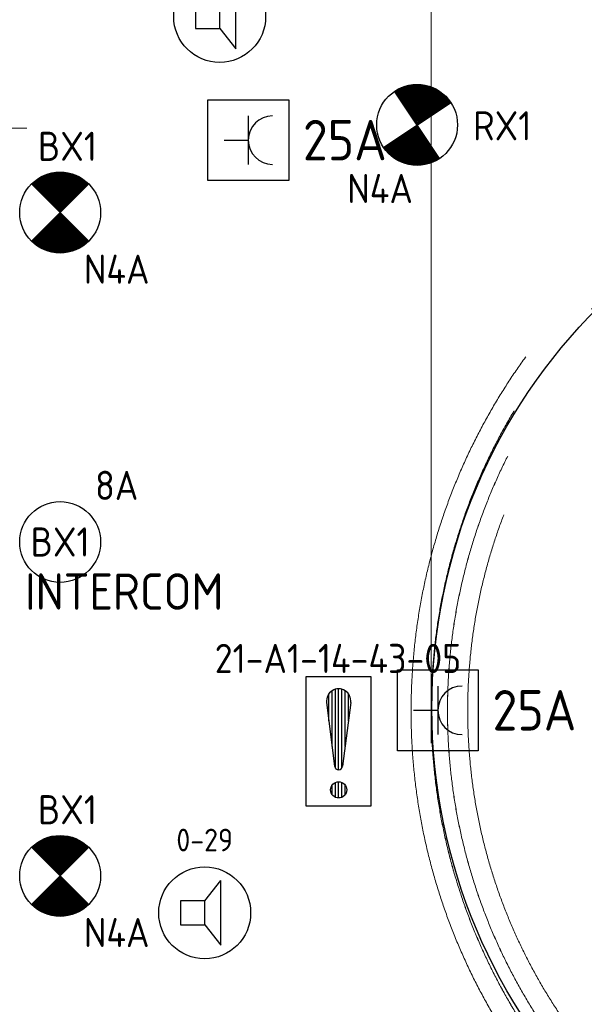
# Model space of a CAD drawing. Header units: millimetres. Extents: x -39149 to 267781, y -2340 to 58540.
# Tile 89 of 244: x 19067 to 22558, y 22185 to 28270. Entities that reach past the tile are written whole.
import ezdxf
from ezdxf.enums import TextEntityAlignment as Align

# ---------------------------------------------------------------- set-up
doc = ezdxf.new("R2010")
doc.units = ezdxf.units.MM
doc.header["$LTSCALE"] = 100
doc.header["$MEASUREMENT"] = 0
doc.linetypes.add('B0605', pattern=[141, 70, -35, 1, -35])
doc.linetypes.add('B0701', pattern=[46.823999, 31.199999, -15.624])
for name, color, linetype in [('45 Plafond', 7, 'Continuous'), ('A Stramien', 7, 'Continuous'), ('AL$1A---_ALGEMEEN--bestaand', 9, 'Continuous'), ('EL6221--_KRACHT_400', 3, 'Continuous'), ('EL6222--_KRACHT_230', 3, 'Continuous'), ('EL6311--_LICHT_BINNEN', 3, 'Continuous'), ('EL6421--_GELUID', 3, 'Continuous'), ('EL6441--_DATACOM', 3, 'Continuous'), ('EL6511--_BRANDMELD', 3, 'Continuous'), ('EL6522--_TOEGANG_BRAAK', 3, 'Continuous'), ('handhaven - AL$1A---_ALGEMEEN', 8, 'Continuous'), ('T Maatvoering 1_ 50', 7, 'Continuous')]:
    doc.layers.add(name, color=color, linetype=linetype)
doc.styles.add('buro-012', font='isocp.shx', dxfattribs={"height": 120})
doc.styles.add('BURO-018', font='isocp.shx', dxfattribs={"height": 180})
doc.styles.add('BURO-025', font='isocp.shx', dxfattribs={"height": 250})
doc.styles.add('GENERATED_STYLE_3', font='swiss.ttf', dxfattribs={"width": 0.96})
doc.styles.add('ISO25', font='ISO', dxfattribs={"height": 225})
doc.styles.add('STABICAD-012', font='ISOCP.SHX', dxfattribs={"height": 1.2})
doc.styles.add('STABICAD-018', font='ISOCP.SHX', dxfattribs={"height": 1.8})

# ---------------------------------------------------------------- blocks, each defined once
blk = doc.blocks.new('Slab_173_7', base_point=(11837.4, 15600))
at = {"layer": '45 Plafond', "color": 8, "linetype": 'Continuous', "lineweight": 0}
blk.add_lwpolyline([(11837.4, 15600), (11837.4, 16423.5, -0.313998), (11837.4, 31576.5), (11837.4, 32400), (17936, 32400), (19627, 30448.6, 0.121918), (17264, 27099.3), (17258.8, 27800), (13811.7, 27800), (13811.7, 20184.7), (17261.7, 20184.7), (17261.7, 20907.8, 0.124008), (19675.4, 17511), (17972.6, 15600)], format="xyb", close=True, dxfattribs=at)
blk = doc.blocks.new('Slab_174_7', base_point=(25329.4, 15471.4))
at = {"layer": '45 Plafond', "color": 8, "linetype": 'B0701', "lineweight": 0}
blk.add_lwpolyline([(25329.4, 15471.4, -0.31287), (17263.9, 20902), (17411.3, 20948.6, 0.303788), (25328.1, 15624.9, 0.993759), (25224.5, 32376.1, 0.301277), (17411.3, 27028), (17264, 27099.3, -0.309474), (25224, 32530.6, -0.992368)], format="xyb", close=True, dxfattribs=at)
blk = doc.blocks.new('Slab_319_7', base_point=(28935.9, 24000.6))
at = {"layer": '45 Plafond', "color": 8, "linetype": 'B0701', "lineweight": 0}
for points in [[(28935.9, 24000.6, -1), (21486.6, 24000.6), (21487.1, 24000.6, -1), (28935.5, 24000.6)], [(28811.2, 24000.6, -1), (21611.3, 24000.6, -1)]]:
    blk.add_lwpolyline(points, format="xyb", close=True, dxfattribs=at)
blk = doc.blocks.new('Slab_320_7', base_point=(28710.7, 24000.6))
at = {"layer": '45 Plafond', "color": 8, "linetype": 'B0701', "lineweight": 0}
for points in [[(28710.7, 24000.6, -1), (21711.8, 24000.6, -1)], [(28585.7, 24000.6, -1), (21836.8, 24000.6, -1), (28585.7, 24000.6)]]:
    blk.add_lwpolyline(points, format="xyb", close=True, dxfattribs=at)
blk = doc.blocks.new('Standard grid marker_4')
at = {"layer": 'A Stramien', "color": 8, "linetype": 'B0605', "lineweight": 0}
blk.add_line((4000, 0), (46810.5, 0), dxfattribs=at)
at = {"layer": 'A Stramien', "color": 4, "lineweight": 0, "style": 'GENERATED_STYLE_3'}
blk.add_attdef('AC_MARKERTEXT_1', text='', height=100, dxfattribs=at).set_placement((-139.2, -80), align=Align.BOTTOM_LEFT)
blk = doc.blocks.new('Standard grid marker_14')
at = {"layer": 'A Stramien', "color": 8, "linetype": 'B0605', "lineweight": 0}
blk.add_line((4000, 0), (46394.8, 0), dxfattribs=at)
at = {"layer": 'A Stramien', "color": 4, "lineweight": 0, "style": 'GENERATED_STYLE_3'}
blk.add_attdef('AC_MARKERTEXT_1', text='', height=100, rotation=90, dxfattribs=at).set_placement((-20, -48.4), align=Align.BOTTOM_LEFT)
blk = doc.blocks.new('E00497')
at = {"color": 0}
for p, q in [((0, 0.75), (1, 2)), ((1, -2), (1, 2)), ((0, 0.75), (-1.5, 0.75)), ((0, -0.75), (0, 0.75)), ((-1.5, -0.75), (0, -0.75)), ((0, -0.75), (1, -2))]:
    blk.add_line(p, q, dxfattribs=at)
blk.add_line((-1.5, 0.75), (-1.5, -0.75))
blk.add_circle((0, 0), 2.841, dxfattribs=at)
at = {"color": 0, "linetype": 'Continuous', "style": 'BURO-018'}
blk.add_attdef('TEXT1', text='', height=1.8, dxfattribs=at).set_placement((0, 4.5), align=Align.MIDDLE)
at = {"color": 0, "linetype": 'Continuous', "style": 'BURO-018', "flags": 1}
blk.add_attdef('ARTICLECODE', text='', height=1.8, dxfattribs=at).set_placement((0, 0), align=Align.MIDDLE)
blk = doc.blocks.new('111304O')
at = {"layer": 'AL$1A---_ALGEMEEN--bestaand', "color": 0, "linetype": 'Continuous'}
for p, q in [((-2.5, 2.5), (2.5, 2.5)), ((-2.5, -2.5), (-2.5, 2.5)), ((2.5, 2.5), (2.5, -2.5)), ((-1.5, 0), (1.5, 0)), ((0, -1.5), (0, 0)), ((2.5, -2.5), (-2.5, -2.5))]:
    blk.add_line(p, q, dxfattribs=at)
blk.add_arc((0, 1.5), 1.5, 180, 0, dxfattribs=at)
at = {"layer": 'AL$1A---_ALGEMEEN--bestaand', "color": 0, "linetype": 'Continuous', "style": 'BURO-018'}
for tag, p in [('CIRCUIT', (0, 4)), ('PANEL', (0, 4)), ('SUBCIRCUIT', (4.5, 4))]:
    blk.add_attdef(tag, text='', height=1.8, dxfattribs=at).set_placement(p, align=Align.MIDDLE)
at = {"layer": 'AL$1A---_ALGEMEEN--bestaand', "color": 0, "linetype": 'Continuous', "style": 'BURO-018', "flags": 1}
for tag, p in [('POWERCODE', (13, 4)), ('ARTICLECODE', (0, 0))]:
    blk.add_attdef(tag, text='', height=1.8, dxfattribs=at).set_placement(p, align=Align.MIDDLE)
blk = doc.blocks.new('1115B3A')
at = {"layer": 'handhaven - AL$1A---_ALGEMEEN', "color": 0, "linetype": 'Continuous'}
blk.add_circle((0, 0), 2.5, dxfattribs=at)
at = {"layer": 'handhaven - AL$1A---_ALGEMEEN', "color": 0, "linetype": 'Continuous', "style": 'BURO-018'}
for tag, p in [('CIRCUIT', (0, 5)), ('PANEL', (0, 5)), ('SUBCIRCUIT', (4.5, 5)), ('LIGHTFIXTURECODE', (0, 0)), ('SWITCHCODE', (4.5, -1))]:
    blk.add_attdef(tag, text='', height=1.8, dxfattribs=at).set_placement(p, align=Align.MIDDLE)
blk = doc.blocks.new('E00018')
at = {"color": 0, "linetype": 'Continuous'}
for p, q in [((-1.768, -1.768), (1.768, 1.768)), ((1.768, -1.768), (-1.768, 1.768))]:
    blk.add_line(p, q, dxfattribs=at)
at = {"color": 0, "linetype": 'Continuous', "const_width": 2.5}
for points in [[(-0.884, 0.884, -0.198912), (0, 1.25, -0.198912), (0.884, 0.884, -1)], [(-0.884, -0.884, 0.198912), (0, -1.25, 0.198912), (0.884, -0.884, 1)]]:
    blk.add_lwpolyline(points, format="xyb", dxfattribs=at)
blk = doc.blocks.new('1115B3A-NO1')
at = {"color": 0, "linetype": 'Continuous'}
blk.add_circle((0, 0), 2.5, dxfattribs=at)
at = {"color": 0, "zscale": 100}
blk.add_blockref('E00018', (0, 0), dxfattribs=at)
at = {"color": 0, "linetype": 'Continuous', "style": 'BURO-018'}
for tag, p in [('CIRCUIT', (0, 5)), ('PANEL', (0, 5)), ('SUBCIRCUIT', (4.5, 5)), ('LIGHTFIXTURECODE', (0, 0)), ('SWITCHCODE', (4.5, -1))]:
    blk.add_attdef(tag, text='', height=1.8, dxfattribs=at).set_placement(p, align=Align.MIDDLE)
blk = doc.blocks.new('*X1918')
at = {"layer": 'AL$1A---_ALGEMEEN--bestaand', "color": 0, "linetype": 'Continuous'}
for p, q in [((159.6, 198.675), (159.6, 202.134)), ((159.8, 197.35), (159.8, 202.223)), ((160, 197.25), (160, 202.25)), ((160.2, 197.35), (160.2, 202.223)), ((160.4, 198.675), (160.4, 202.134)), ((159.4, 200.262), (159.4, 201.95)), ((160.6, 200.262), (160.6, 201.95)), ((159.6, 195.7), (159.6, 196.3)), ((159.8, 195.542), (159.8, 196.458)), ((160, 195.5), (160, 196.5)), ((160.2, 195.542), (160.2, 196.458)), ((160.4, 195.7), (160.4, 196.3))]:
    blk.add_line(p, q, dxfattribs=at)
blk = doc.blocks.new('1116A7')
at = {"layer": 'AL$1A---_ALGEMEEN--bestaand', "color": 0, "linetype": 'Continuous'}
for p, q in [((-2, -4), (-2, 4)), ((-2, 4), (2, 4)), ((2, 4), (2, -4)), ((-0.744, 2.406), (-0.248, -1.531)), ((0.744, 2.406), (0.248, -1.531)), ((2, -4), (-2, -4))]:
    blk.add_line(p, q, dxfattribs=at)
blk.add_circle((0, -3), 0.5, dxfattribs=at)
for centre, radius, start, end in [((0, 2.5), 0.75, 352.81924, 187.18076), ((0, -1.5), 0.25, 187.18076, 352.81924)]:
    blk.add_arc(centre, radius, start, end, dxfattribs=at)
blk.add_blockref('*X1918', (-160, -199), dxfattribs=at)
at = {"layer": 'AL$1A---_ALGEMEEN--bestaand', "color": 0, "linetype": 'Continuous', "style": 'BURO-018'}
blk.add_attdef('TEXT1', text='', height=1.8, dxfattribs=at).set_placement((0, 6.5), align=Align.MIDDLE)
at = {"layer": 'AL$1A---_ALGEMEEN--bestaand', "color": 0, "linetype": 'Continuous', "style": 'BURO-018', "flags": 1}
blk.add_attdef('ARTICLECODE', (0, 0), '', height=1.8, dxfattribs=at)
at = {"layer": 'EL6221--_KRACHT_400', "color": 1, "style": 'STABICAD-012'}
blk.add_attdef('FIREPROTECTION_PANEL', text='', height=1.8, dxfattribs=at).set_placement((716.247, 450.773), align=Align.MIDDLE)
at = {"layer": 'EL6222--_KRACHT_230', "color": 1, "style": 'STABICAD-018'}
for tag in ['FIREPROTECTION_HARDWARENUMBER', 'FIREPROTECTION_ZONE']:
    blk.add_attdef(tag, (0, 0), '', height=1.8, dxfattribs=at)
at = {"layer": 'EL6311--_LICHT_BINNEN', "color": 1, "style": 'STABICAD-018'}
blk.add_attdef('CODING2', (0, 0), '', height=1.8, dxfattribs=at)
at = {"layer": 'EL6441--_DATACOM', "color": 1, "style": 'STABICAD-018'}
blk.add_attdef('CODING1', (0, 0), '', height=1.8, dxfattribs=at)

msp = doc.modelspace()

# ---------------------------------------------------------------- linework, layer by layer
at = {"layer": 'EL6222--_KRACHT_230'}
msp.add_circle((25119.9, 24013.7), 3504.6, dxfattribs=at)
at = {"layer": 'T Maatvoering 1_ 50', "color": 8, "linetype": 'B0701', "lineweight": 0}
for radius in [3599.9, 3499.4]:
    msp.add_circle((25211.3, 24000.6), radius, dxfattribs=at)
msp.add_arc((25211.3, 24000.6), 8267, 201.34539, 158.65453, dxfattribs=at)

# ---------------------------------------------------------------- block references
at = {"layer": '45 Plafond', "color": 1, "linetype": 'B0701', "lineweight": 0}
for name, p in [('Slab_174_7', (25329.4, 15471.4)), ('Slab_319_7', (28935.9, 24000.6)), ('Slab_320_7', (28710.7, 24000.6))]:
    msp.add_blockref(name, p, dxfattribs=at)
at = {"layer": '45 Plafond', "color": 252, "linetype": 'Continuous', "lineweight": 0}
msp.add_blockref('Slab_173_7', (11837.4, 15600), dxfattribs=at)
at = {"layer": 'A Stramien', "color": 1, "linetype": 'Continuous', "lineweight": 0, "zscale": 1000, "rotation": 270}
msp.add_blockref('Standard grid marker_14', (21611.5, 48900), dxfattribs=at)
at = {"layer": 'A Stramien', "color": 1, "linetype": 'Continuous', "lineweight": 0, "zscale": 1000}
msp.add_blockref('Standard grid marker_4', (-5988.5, 27600), dxfattribs=at)
at = {"layer": 'EL6222--_KRACHT_230', "linetype": 'Continuous'}
ref = msp.add_blockref('111304O', (20480, 27526), dxfattribs=dict(at, xscale=100, yscale=100, zscale=100, rotation=270))
ref.add_attrib('CIRCUIT', '25A', dxfattribs={"layer": '0', "linetype": 'ByBlock', "height": 250, "style": 'BURO-025'}).set_placement((21077.4, 27526), align=Align.MIDDLE)
ref = msp.add_blockref('111304O', (21652.3, 24002), dxfattribs=dict(at, xscale=100, yscale=100, zscale=100, rotation=270))
ref.add_attrib('CIRCUIT', '25A', dxfattribs={"layer": '0', "linetype": 'ByBlock', "height": 250, "style": 'BURO-025'}).set_placement((22249.7, 24002), align=Align.MIDDLE)
at = {"layer": 'EL6311--_LICHT_BINNEN', "linetype": 'Continuous'}
ref = msp.add_blockref('1115B3A-NO1', (21524, 27620.3), dxfattribs=dict(at, xscale=100, yscale=100, zscale=100, rotation=348.8273938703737))
ref.add_attrib('CIRCUIT', 'N4A', dxfattribs={"layer": '0', "color": 3, "linetype": 'ByBlock', "height": 180, "style": 'BURO-018'}).set_placement((21295.3, 27227.1), align=Align.MIDDLE)
ref.add_attrib('LIGHTFIXTURECODE', 'RX1', dxfattribs={"layer": '0', "color": 3, "linetype": 'ByBlock', "height": 180, "style": 'BURO-018'}).set_placement((22050.3, 27614.8), align=Align.MIDDLE)
ref = msp.add_blockref('1115B3A-NO1', (19316.6, 27078.5), dxfattribs=dict(at, xscale=100, yscale=100, zscale=100))
ref.add_attrib('CIRCUIT', 'N4A', dxfattribs={"layer": '0', "color": 3, "linetype": 'ByBlock', "height": 180, "style": 'BURO-018'}).set_placement((19666.6, 26728.5), align=Align.MIDDLE)
ref.add_attrib('LIGHTFIXTURECODE', 'BX1', dxfattribs={"layer": '0', "color": 3, "linetype": 'ByBlock', "height": 180, "style": 'BURO-018'}).set_placement((19362.1, 27487.9), align=Align.MIDDLE)
ref = msp.add_blockref('1115B3A', (19316.6, 25042.4), dxfattribs=dict(at, xscale=100, yscale=100, zscale=100))
ref.add_attrib('CIRCUIT', '8A', dxfattribs={"layer": '0', "color": 3, "linetype": 'ByBlock', "height": 180, "style": 'BURO-018'}).set_placement((19666.6, 25392.4), align=Align.MIDDLE)
ref.add_attrib('LIGHTFIXTURECODE', 'BX1', dxfattribs={"layer": '0', "color": 3, "linetype": 'ByBlock', "height": 180, "style": 'BURO-018'}).set_placement((19316.6, 25042.4), align=Align.MIDDLE)
ref = msp.add_blockref('1115B3A-NO1', (19316.6, 22978.5), dxfattribs=dict(at, xscale=100, yscale=100, zscale=100))
ref.add_attrib('CIRCUIT', 'N4A', dxfattribs={"layer": '0', "color": 3, "linetype": 'ByBlock', "height": 180, "style": 'BURO-018'}).set_placement((19666.6, 22628.5), align=Align.MIDDLE)
ref.add_attrib('LIGHTFIXTURECODE', 'BX1', dxfattribs={"layer": '0', "color": 3, "linetype": 'ByBlock', "height": 180, "style": 'BURO-018'}).set_placement((19362.1, 23387.9), align=Align.MIDDLE)
at = {"layer": 'EL6421--_GELUID', "linetype": 'Continuous'}
ref = msp.add_blockref('E00497', (20303.2, 28290.5), dxfattribs=dict(at, xscale=100, yscale=100, zscale=100))
ref.add_attrib('TEXT1', '0-33', dxfattribs={"layer": '0', "color": 1, "linetype": 'ByBlock', "height": 140, "style": 'buro-012'}).set_placement((20303.2, 28740.5), align=Align.MIDDLE)
ref = msp.add_blockref('E00497', (20210.5, 22750.3), dxfattribs=dict(at, xscale=100, yscale=100, zscale=100))
ref.add_attrib('TEXT1', '0-29', dxfattribs={"layer": '0', "color": 1, "linetype": 'ByBlock', "height": 140, "style": 'buro-012'}).set_placement((20210.5, 23200.3), align=Align.MIDDLE)
at = {"layer": 'EL6511--_BRANDMELD', "linetype": 'Continuous'}
ref = msp.add_blockref('1116A7', (21038.9, 23810.1), dxfattribs=dict(at, xscale=100, yscale=100))
ref.add_attrib('CODING1', '21-A1-14-43-05', dxfattribs={"layer": '0', "color": 1, "linetype": 'ByBlock', "height": 180, "style": 'STABICAD-018'}).set_placement((21034.7, 24322.8), align=Align.MIDDLE)

# ---------------------------------------------------------------- texts
at = {"layer": 'EL6522--_TOEGANG_BRAAK', "style": 'ISO25'}
msp.add_text('KAARTLEZER + INTERCOM ', height=225, dxfattribs=at).set_placement((17086.1, 24623.5))

doc.saveas('drawing.dxf')
